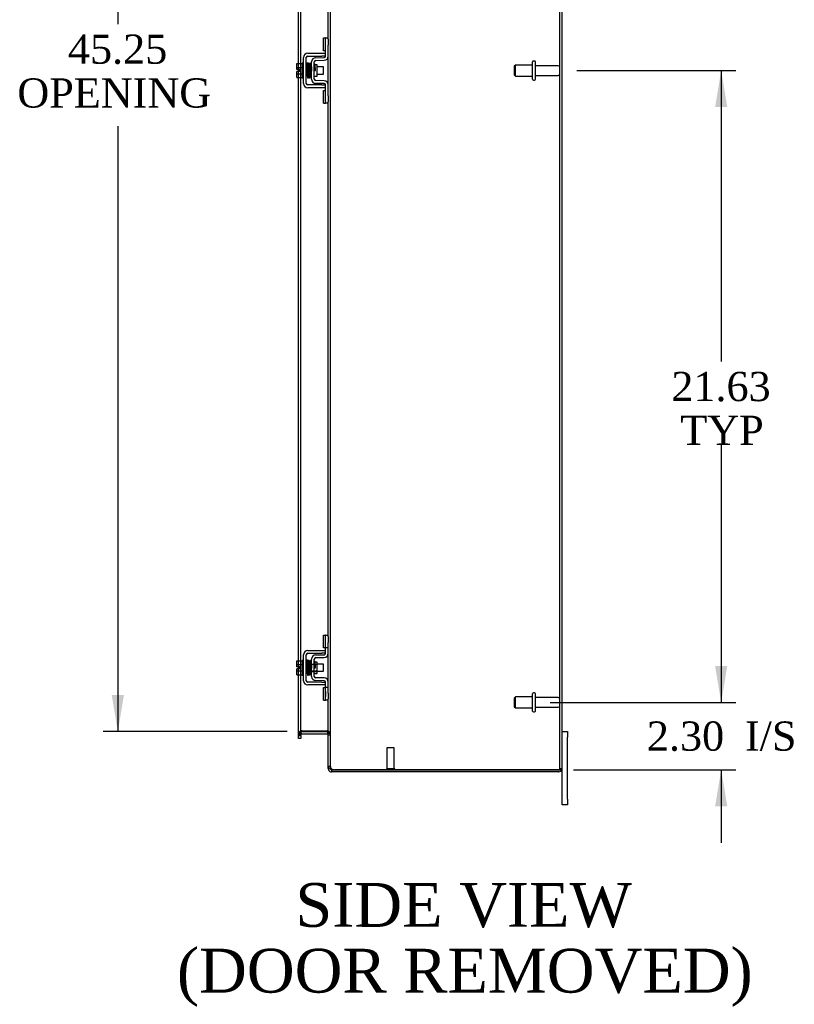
# Model space of a CAD drawing. Header units: inches. Extents: x 22 to 234, y 4 to 157.
# Tile 5 of 9: x 125 to 152, y 39 to 73. Entities that reach past the tile are written whole.
import ezdxf
from ezdxf.enums import TextEntityAlignment as Align

# ---------------------------------------------------------------- set-up
doc = ezdxf.new("R2010")
doc.units = ezdxf.units.IN
doc.header["$MEASUREMENT"] = 0
for name, color, linetype in [('COM42667', 7, 'CONTINUOUS'), ('COM42780', 7, 'CONTINUOUS'), ('COM48449', 7, 'CONTINUOUS'), ('DEFAULT', 7, 'CONTINUOUS'), ('FET07710', 7, 'CONTINUOUS'), ('SCC19011', 7, 'CONTINUOUS'), ('SPR20265', 7, 'CONTINUOUS'), ('STD21878', 7, 'CONTINUOUS'), ('STD26094', 7, 'CONTINUOUS'), ('WAF25035', 7, 'CONTINUOUS')]:
    doc.layers.add(name, color=color, linetype=linetype)
doc.styles.add('SEACAD_TIMES_NEW_ROMAN', font='times.ttf')

# ---------------------------------------------------------------- blocks, each defined once
blk = doc.blocks.new('GDIMGGROUP5')
at = {"layer": 'DEFAULT', "linetype": 'Continuous'}
for points in [[(149.584, 50.493), (149.168, 50.493), (149.376, 49.243)], [(149.584, 45.69), (149.376, 46.94), (149.168, 45.69)]]:
    blk.add_hatch(color=136, dxfattribs=at).paths.add_polyline_path(points)
at = {"layer": 'DEFAULT', "color": 136, "linetype": 'Continuous'}
for p, q in [((149.376, 51.743), (149.376, 49.243)), ((143.524, 49.243), (149.876, 49.243)), ((144.325, 46.94), (149.876, 46.94)), ((149.376, 46.94), (149.376, 44.44))]:
    blk.add_line(p, q, dxfattribs=at)
at = {"layer": 'DEFAULT', "color": 136, "linetype": 'Continuous', "style": 'SEACAD_TIMES_NEW_ROMAN'}
for s, p in [('2.30', (146.834, 48.591)), ('I/S', (150.188, 48.591))]:
    blk.add_text(s, height=1, dxfattribs=at).set_placement(p, align=Align.TOP_LEFT)
blk = doc.blocks.new('GDIMGGROUP6')
at = {"layer": 'DEFAULT', "linetype": 'Continuous'}
for points in [[(149.584, 69.618), (149.376, 70.868), (149.168, 69.618)], [(149.584, 50.493), (149.168, 50.493), (149.376, 49.243)]]:
    blk.add_hatch(color=136, dxfattribs=at).paths.add_polyline_path(points)
at = {"layer": 'DEFAULT', "color": 136, "linetype": 'Continuous'}
for p, q in [((144.433, 70.868), (149.876, 70.868)), ((149.376, 70.868), (149.376, 60.905)), ((149.376, 58.055), (149.376, 49.243)), ((143.524, 49.243), (149.876, 49.243))]:
    blk.add_line(p, q, dxfattribs=at)
at = {"layer": 'DEFAULT', "color": 136, "linetype": 'Continuous', "style": 'SEACAD_TIMES_NEW_ROMAN'}
for s, p in [('21.63', (147.67, 60.555)), ('TYP', (147.978, 59.055))]:
    blk.add_text(s, height=1, dxfattribs=at).set_placement(p, align=Align.TOP_LEFT)
blk = doc.blocks.new('GDIMGGROUP20')
at = {"layer": 'DEFAULT', "linetype": 'Continuous'}
for points in [[(128.526, 92.243), (128.943, 92.243), (128.734, 93.493)], [(128.526, 49.493), (128.734, 48.243), (128.943, 49.493)]]:
    blk.add_hatch(color=136, dxfattribs=at).paths.add_polyline_path(points)
at = {"layer": 'DEFAULT', "color": 136, "linetype": 'Continuous'}
for p, q in [((134.528, 93.493), (128.234, 93.493)), ((128.734, 93.493), (128.734, 72.451)), ((128.734, 68.963), (128.734, 48.243)), ((134.528, 48.243), (128.234, 48.243))]:
    blk.add_line(p, q, dxfattribs=at)
at = {"layer": 'DEFAULT', "color": 136, "linetype": 'Continuous', "style": 'SEACAD_TIMES_NEW_ROMAN'}
for s, p in [('45.25', (127.028, 72.101)), ('OPENING ', (125.298, 70.601))]:
    blk.add_text(s, height=1, dxfattribs=at).set_placement(p, align=Align.TOP_LEFT)

msp = doc.modelspace()

# ---------------------------------------------------------------- linework, layer by layer
at = {"layer": 'COM42667', "color": 7}
for p, q in [((135.231, 71.457), (135.713, 71.457)), ((135.713, 71.457), (135.838, 71.457)), ((135.088, 70.422), (135.088, 71.314)), ((135.183, 70.422), (135.183, 71.314)), ((135.231, 71.362), (135.713, 71.362)), ((135.838, 71.362), (135.713, 71.362)), ((135.713, 70.374), (135.231, 70.374)), ((135.713, 70.279), (135.231, 70.279)), ((135.713, 70.374), (135.838, 70.374)), ((135.838, 70.279), (135.713, 70.279)), ((135.231, 51.019), (135.713, 51.019)), ((135.231, 50.924), (135.713, 50.924)), ((135.713, 51.019), (135.838, 51.019)), ((135.838, 50.924), (135.713, 50.924)), ((135.088, 49.984), (135.088, 50.876)), ((135.183, 49.984), (135.183, 50.876)), ((135.713, 49.936), (135.231, 49.936)), ((135.713, 49.936), (135.838, 49.936)), ((135.713, 49.841), (135.231, 49.841)), ((135.838, 49.841), (135.713, 49.841))]:
    msp.add_line(p, q, dxfattribs=at)
for centre, radius, start, end in [((135.231, 71.314), 0.143, 90, 180), ((135.231, 71.314), 0.048, 90, 180), ((135.231, 70.422), 0.143, 180, 270), ((135.231, 70.422), 0.048, 180, 270), ((135.231, 50.876), 0.143, 90, 180), ((135.231, 50.876), 0.048, 90, 180), ((135.231, 49.984), 0.143, 180, 270), ((135.231, 49.984), 0.048, 180, 270)]:
    msp.add_arc(centre, radius, start, end, dxfattribs=at)
at = {"layer": 'COM42780', "color": 7}
for p, q in [((135.774, 71.546), (135.774, 71.983)), ((135.774, 71.983), (135.824, 71.983)), ((135.838, 71.983), (135.824, 71.983)), ((135.838, 71.733), (135.838, 71.983)), ((135.838, 71.983), (135.933, 71.983)), ((135.933, 71.937), (135.933, 71.733)), ((135.824, 71.546), (135.774, 71.546)), ((135.824, 71.546), (135.838, 71.546)), ((135.838, 71.361), (135.838, 71.733)), ((135.933, 71.361), (135.933, 71.733)), ((135.361, 70.571), (135.361, 71.165)), ((135.456, 70.571), (135.456, 71.165)), ((135.502, 71.308), (135.791, 71.313)), ((135.504, 71.213), (135.793, 71.218)), ((135.551, 71.063), (135.485, 71.063)), ((135.551, 70.673), (135.551, 71.063)), ((135.456, 70.673), (135.551, 70.673)), ((135.793, 70.518), (135.504, 70.523)), ((135.791, 70.423), (135.502, 70.428)), ((135.774, 69.752), (135.774, 70.189)), ((135.774, 70.189), (135.824, 70.189)), ((135.838, 70.189), (135.824, 70.189)), ((135.838, 70.002), (135.838, 70.375)), ((135.933, 70.002), (135.933, 70.375)), ((135.838, 69.752), (135.838, 70.002)), ((135.933, 70.002), (135.933, 69.799)), ((135.774, 69.752), (135.824, 69.752)), ((135.824, 69.752), (135.838, 69.752)), ((135.933, 69.752), (135.838, 69.752)), ((135.774, 51.108), (135.774, 51.545)), ((135.774, 51.545), (135.824, 51.545)), ((135.838, 51.545), (135.824, 51.545)), ((135.838, 51.295), (135.838, 51.545)), ((135.838, 51.545), (135.933, 51.545)), ((135.838, 50.923), (135.838, 51.295)), ((135.841, 51.108), (135.841, 51.545)), ((135.933, 51.499), (135.933, 51.295)), ((135.933, 50.923), (135.933, 51.295)), ((135.824, 51.108), (135.774, 51.108)), ((135.824, 51.108), (135.838, 51.108)), ((135.933, 51.108), (135.838, 51.108)), ((135.361, 50.133), (135.361, 50.727)), ((135.361, 50.555), (135.551, 50.555)), ((135.456, 50.133), (135.456, 50.727)), ((135.485, 50.625), (135.456, 50.625)), ((135.551, 50.625), (135.485, 50.625)), ((135.502, 50.87), (135.791, 50.875)), ((135.504, 50.775), (135.793, 50.78)), ((135.551, 50.235), (135.551, 50.625)), ((135.551, 50.536), (135.361, 50.536)), ((135.361, 50.323), (135.551, 50.323)), ((135.361, 50.305), (135.551, 50.305)), ((135.456, 50.235), (135.551, 50.235)), ((135.791, 49.985), (135.502, 49.99)), ((135.793, 50.08), (135.504, 50.085)), ((135.838, 49.564), (135.838, 49.937)), ((135.933, 49.564), (135.933, 49.937)), ((135.774, 49.314), (135.774, 49.751)), ((135.774, 49.751), (135.824, 49.751)), ((135.838, 49.751), (135.824, 49.751)), ((135.933, 49.751), (135.838, 49.751)), ((135.839, 49.62), (135.838, 49.62)), ((135.839, 49.589), (135.838, 49.589)), ((135.838, 49.314), (135.838, 49.564)), ((135.839, 49.62), (135.839, 49.505)), ((135.841, 49.314), (135.841, 49.751)), ((135.933, 49.564), (135.933, 49.361)), ((135.774, 49.314), (135.824, 49.314)), ((135.824, 49.314), (135.838, 49.314)), ((135.839, 49.51), (135.838, 49.51)), ((135.839, 49.505), (135.838, 49.505)), ((135.839, 49.48), (135.838, 49.48)), ((135.839, 49.446), (135.838, 49.446)), ((135.933, 49.314), (135.838, 49.314)), ((135.839, 49.505), (135.839, 49.48)), ((135.839, 49.48), (135.839, 49.446))]:
    msp.add_line(p, q, dxfattribs=at)
for centre, radius, start, end in [((135.504, 71.165), 0.143, 91, 180), ((135.504, 71.165), 0.048, 91, 180), ((135.79, 71.361), 0.048, 271, 0), ((135.79, 71.361), 0.143, 271, 0), ((135.504, 70.571), 0.143, 180, 269), ((135.504, 70.571), 0.048, 180, 269), ((135.79, 70.375), 0.143, 0, 89), ((135.79, 70.375), 0.048, 0, 89), ((135.79, 50.923), 0.048, 271, 0), ((135.79, 50.923), 0.143, 271, 0), ((135.504, 50.727), 0.143, 91, 180), ((135.504, 50.727), 0.048, 91, 180), ((135.504, 50.133), 0.143, 180, 269), ((135.504, 50.133), 0.048, 180, 269), ((135.79, 49.937), 0.048, 0, 89), ((135.79, 49.937), 0.143, 0, 89)]:
    msp.add_arc(centre, radius, start, end, dxfattribs=at)
at = {"layer": 'COM48449', "color": 7}
for p, q in [((136.005, 47.045), (136.005, 94.691)), ((143.861, 46.976), (143.861, 94.76)), ((143.933, 46.976), (143.933, 94.76)), ((135.933, 71.937), (135.933, 90.237)), ((134.92, 71.109), (134.92, 75.861)), ((134.992, 71.109), (134.992, 75.845)), ((134.92, 70.902), (134.92, 71.109)), ((134.992, 70.627), (134.992, 71.109)), ((135.933, 70.375), (135.933, 71.361)), ((134.92, 70.834), (134.92, 70.902)), ((134.92, 70.627), (134.92, 70.834)), ((134.92, 50.671), (134.92, 70.627)), ((134.992, 50.671), (134.992, 70.627)), ((135.933, 51.499), (135.933, 69.799)), ((135.933, 49.937), (135.933, 50.923)), ((134.92, 50.464), (134.92, 50.671)), ((134.992, 50.189), (134.992, 50.671)), ((134.92, 50.396), (134.92, 50.464)), ((134.92, 50.189), (134.92, 50.396)), ((134.92, 48.148), (134.92, 50.189)), ((134.992, 48.148), (134.992, 50.189)), ((135.933, 47.045), (135.933, 49.361)), ((135.016, 48.268), (134.992, 48.268)), ((134.998, 48.219), (134.992, 48.236)), ((135.016, 48.169), (134.998, 48.219)), ((135.028, 48.268), (135.016, 48.268)), ((135.028, 48.268), (135.897, 48.268)), ((135.028, 48.243), (135.897, 48.243)), ((135.907, 48.268), (135.897, 48.268)), ((135.907, 48.268), (135.928, 48.268)), ((135.907, 48.169), (135.926, 48.232)), ((135.926, 48.232), (135.928, 48.238)), ((135.933, 48.194), (136.005, 48.194)), ((134.992, 48.183), (134.92, 48.183)), ((134.92, 48.108), (134.92, 48.148)), ((134.992, 48.135), (134.92, 48.135)), ((134.92, 48.083), (134.92, 48.108)), ((134.92, 48.108), (134.992, 48.108)), ((134.92, 48.013), (134.92, 48.083)), ((134.992, 48.013), (134.92, 48.013)), ((134.992, 48.108), (134.992, 48.148)), ((134.992, 48.108), (134.992, 48.083)), ((134.992, 48.083), (134.992, 48.013)), ((135.028, 48.171), (135.897, 48.171)), ((135.933, 48.135), (136.005, 48.135)), ((136.005, 47.045), (135.933, 47.045)), ((135.933, 46.976), (135.933, 47.045)), ((136.005, 46.976), (135.933, 46.976)), ((136.005, 47.045), (136.011, 47.012)), ((136.005, 47.045), (136.005, 46.976)), ((136.011, 46.956), (136.005, 46.976)), ((136.041, 46.94), (136.041, 46.868)), ((136.041, 46.94), (136.159, 46.94)), ((136.159, 46.868), (136.041, 46.868)), ((136.159, 46.94), (143.825, 46.94)), ((143.825, 46.94), (136.159, 46.94)), ((143.825, 46.868), (136.159, 46.868)), ((143.825, 46.94), (143.927, 46.94)), ((143.927, 46.94), (143.825, 46.94)), ((143.861, 46.976), (143.933, 46.976))]:
    msp.add_line(p, q, dxfattribs=at)
for centre, radius, start, end in [((135.028, 48.135), 0.108, 109.782, 180), ((135.181, 48.176), 0.189, 150.8133, 177.7601), ((135.028, 48.135), 0.108, 103.0174, 109.7821), ((135.028, 48.135), 0.108, 90, 103.0174), ((135.897, 48.135), 0.108, 73.7796, 90), ((135.791, 48.185), 0.142, 3.3442, 35.3106), ((135.897, 48.135), 0.108, 0, 73.7796), ((135.028, 48.135), 0.036, 109.7821, 179.9999), ((135.028, 48.135), 0.036, 90, 109.7821), ((135.897, 48.135), 0.036, 73.7796, 90), ((135.897, 48.135), 0.036, 0.0001, 73.7795), ((135.981, 47.049), 0.0479, 184.8578, 230.2027), ((136.042, 46.976), 0.109, 180.0913, 212.5518), ((136.041, 46.976), 0.108, 212.6431, 270), ((136.102, 47.045), 0.0967, 199.5275, 231.0208), ((136.041, 46.976), 0.036, 212.6431, 270), ((136.159, 47.19), 0.25, 241.8454, 270), ((143.825, 46.976), 0.036, 270, 0), ((143.825, 46.976), 0.108, 270, 340.5288), ((143.825, 46.976), 0.108, 340.5288, 0)]:
    msp.add_arc(centre, radius, start, end, dxfattribs=at)
for major_axis, start_param in [((-0.036, 0), 1.570796), ((-0.108, 0), 2.801756)]:
    msp.add_ellipse((143.825, 46.976), major_axis=major_axis, ratio=0.997813, start_param=start_param, end_param=3.141593, dxfattribs=at)
for points, knots in [([(134.992, 48.268), (134.981, 48.261), (134.972, 48.254), (134.954, 48.239), (134.946, 48.232), (134.934, 48.218), (134.929, 48.211), (134.922, 48.197), (134.92, 48.19), (134.92, 48.183)], [0, 0, 0, 0, 0.25, 0.25, 0.5, 0.5, 0.75, 0.75, 1, 1, 1, 1]), ([(136.005, 48.194), (136.005, 48.2), (136.004, 48.206), (135.996, 48.218), (135.991, 48.225), (135.977, 48.237), (135.968, 48.243), (135.949, 48.255), (135.939, 48.261), (135.928, 48.268)], [0, 0, 0, 0, 0.25, 0.25, 0.5, 0.5, 0.75, 0.75, 1, 1, 1, 1]), ([(135.95, 47.012), (135.952, 47.011), (135.954, 47.009), (135.958, 47.006), (135.962, 47.003), (135.966, 47), (135.971, 46.997), (135.976, 46.994), (135.981, 46.991), (135.989, 46.988), (135.999, 46.983), (136.011, 46.979), (136.022, 46.975), (136.032, 46.972), (136.038, 46.97), (136.041, 46.969)], [0, 0, 0, 0, 0.058508, 0.117588, 0.177234, 0.23744, 0.298196, 0.359495, 0.421327, 0.483683, 0.609872, 0.738031, 0.824554, 0.911887, 1, 1, 1, 1])]:
    msp.add_open_spline(points, degree=3, knots=knots, dxfattribs=at)
at = {"layer": 'FET07710', "color": 7}
for p, q in [((143.933, 48.243), (144.12, 48.243)), ((144.12, 48.243), (144.12, 48.055)), ((144.12, 45.93), (144.12, 48.055)), ((143.933, 45.93), (143.933, 46.976)), ((143.933, 45.743), (143.933, 45.93)), ((144.12, 45.93), (144.12, 45.743)), ((144.12, 45.743), (143.933, 45.743))]:
    msp.add_line(p, q, dxfattribs=at)
at = {"layer": 'SCC19011', "color": 7}
for p, q in [((134.862, 71.109), (135.043, 71.109)), ((134.862, 70.977), (134.862, 71.109)), ((134.862, 70.977), (135.043, 70.977)), ((134.862, 70.902), (134.862, 70.977)), ((134.957, 70.902), (134.862, 70.902)), ((134.862, 70.759), (134.862, 70.834)), ((134.957, 70.834), (134.862, 70.834)), ((134.957, 70.834), (134.957, 70.902)), ((135.206, 70.99), (135.183, 70.99)), ((135.256, 70.99), (135.241, 70.99)), ((135.306, 70.99), (135.291, 70.99)), ((135.356, 70.99), (135.341, 70.99)), ((135.775, 70.99), (135.551, 70.99)), ((135.775, 70.746), (135.775, 70.99)), ((134.862, 70.759), (135.043, 70.759)), ((134.862, 70.627), (134.862, 70.759)), ((134.862, 70.627), (135.043, 70.627)), ((135.183, 70.746), (135.215, 70.746)), ((135.25, 70.746), (135.265, 70.746)), ((135.3, 70.746), (135.315, 70.746)), ((135.35, 70.746), (135.361, 70.746)), ((135.551, 70.746), (135.775, 70.746)), ((134.862, 50.671), (135.043, 50.671)), ((134.862, 50.539), (134.862, 50.671)), ((135.206, 50.552), (135.183, 50.552)), ((135.256, 50.552), (135.241, 50.552)), ((135.306, 50.552), (135.291, 50.552)), ((135.356, 50.552), (135.341, 50.552)), ((135.775, 50.552), (135.551, 50.552)), ((135.775, 50.308), (135.775, 50.552)), ((134.862, 50.539), (135.043, 50.539)), ((134.862, 50.464), (134.862, 50.539)), ((134.957, 50.464), (134.862, 50.464)), ((134.862, 50.321), (134.862, 50.396)), ((134.957, 50.396), (134.862, 50.396)), ((134.862, 50.321), (135.043, 50.321)), ((134.862, 50.189), (134.862, 50.321)), ((134.957, 50.396), (134.957, 50.464)), ((135.183, 50.308), (135.215, 50.308)), ((135.25, 50.308), (135.265, 50.308)), ((135.3, 50.308), (135.315, 50.308)), ((135.35, 50.308), (135.361, 50.308)), ((135.551, 50.308), (135.775, 50.308)), ((134.862, 50.189), (135.043, 50.189))]:
    msp.add_line(p, q, dxfattribs=at)
at = {"layer": 'SPR20265', "color": 7}
for p, q in [((135.46, 70.868), (135.495, 70.868)), ((135.46, 50.43), (135.495, 50.43))]:
    msp.add_line(p, q, dxfattribs=at)
for centre, radius, start, end in [((140.164, 70.689), 4.985, 175.1825, 176.5376), ((135.315, 71.092), 0.0181, 0.2962, 180.6354), ((140.133, 70.69), 4.919, 179.5796, 179.9446), ((140.164, 50.251), 4.985, 175.1825, 176.5376), ((135.315, 50.654), 0.0181, 0.2962, 180.6354), ((140.133, 50.252), 4.919, 179.5796, 179.9446)]:
    msp.add_arc(centre, radius, start, end, dxfattribs=at)
for centre, major_axis, start_param, end_param in [((135.197, 70.695), (0.0175, 0), 0, 2.474646), ((135.197, 70.695), (0.0175, 0), 3.808539, 6.283185), ((135.197, 50.257), (-0.0175, 0), 0.666946, 5.616239)]:
    msp.add_ellipse(centre, major_axis=major_axis, ratio=0.707107, start_param=start_param, end_param=end_param, dxfattribs=at)
for points, knots in [([(135.232, 71.108), (135.232, 71.109), (135.232, 71.111), (135.232, 71.114), (135.231, 71.116), (135.229, 71.119), (135.227, 71.121), (135.224, 71.123), (135.221, 71.125), (135.217, 71.126), (135.211, 71.125), (135.203, 71.121), (135.198, 71.113), (135.197, 71.107), (135.196, 71.104)], [0, 0, 0, 0, 0.03948, 0.078027, 0.11705, 0.157795, 0.20119, 0.247813, 0.297965, 0.351797, 0.472995, 0.624898, 0.803476, 1, 1, 1, 1]), ([(135.198, 71.105), (135.199, 71.105), (135.2, 71.104), (135.202, 71.085), (135.204, 71.05), (135.205, 71.009), (135.207, 70.968), (135.208, 70.929), (135.209, 70.897), (135.21, 70.869), (135.211, 70.843), (135.212, 70.814), (135.213, 70.778), (135.215, 70.739), (135.217, 70.698), (135.219, 70.661), (135.221, 70.634), (135.222, 70.63), (135.223, 70.629)], [0.0402294, 0.0402294, 0.0402294, 0.0402294, 0.0962651, 0.1836152, 0.2619538, 0.3312786, 0.3915016, 0.442594, 0.4845239, 0.5172899, 0.5463931, 0.5841023, 0.6308517, 0.6866387, 0.7514677, 0.8253147, 0.9081399, 0.9951321, 0.9951321, 0.9951321, 0.9951321]), ([(135.258, 70.633), (135.257, 70.634), (135.256, 70.637), (135.254, 70.663), (135.252, 70.699), (135.25, 70.739), (135.248, 70.778), (135.247, 70.814), (135.246, 70.843), (135.245, 70.869), (135.244, 70.897), (135.243, 70.93), (135.242, 70.968), (135.24, 71.01), (135.239, 71.052), (135.236, 71.088), (135.234, 71.109), (135.233, 71.111), (135.232, 71.111)], [0.007956, 0.007956, 0.007956, 0.007956, 0.0902869, 0.171964, 0.2449933, 0.3092617, 0.364675, 0.4111808, 0.4487353, 0.4777397, 0.5104186, 0.5522907, 0.6034131, 0.6638342, 0.7336337, 0.8128446, 0.9016052, 0.9648764, 0.9648764, 0.9648764, 0.9648764]), ([(135.247, 71.104), (135.247, 71.101), (135.245, 71.088), (135.243, 71.055), (135.241, 71.025), (135.241, 71.009), (135.24, 71.007)], [0.0980811, 0.0980811, 0.0980811, 0.0980811, 0.1865995, 0.265558, 0.3350739, 0.3442741, 0.3442741, 0.3442741, 0.3442741]), ([(135.285, 71.093), (135.285, 71.098), (135.284, 71.105), (135.276, 71.114), (135.271, 71.117), (135.266, 71.118), (135.263, 71.117), (135.259, 71.116), (135.256, 71.115), (135.252, 71.112), (135.25, 71.108), (135.249, 71.104), (135.249, 71.101), (135.249, 71.1)], [0, 0, 0, 0, 0.337377, 0.476585, 0.593946, 0.643993, 0.690857, 0.738213, 0.787078, 0.837877, 0.890521, 0.944659, 1, 1, 1, 1]), ([(135.361, 71.102), (135.36, 71.102), (135.356, 71.1), (135.35, 71.095), (135.348, 71.089), (135.345, 71.077), (135.343, 71.052), (135.342, 71.022), (135.341, 71.002), (135.34, 70.998)], [0.5124949, 0.5124949, 0.5124949, 0.5124949, 0.5179414, 0.5252825, 0.5427797, 0.5635197, 0.6073984, 0.6548465, 0.6651182, 0.6651182, 0.6651182, 0.6651182]), ([(135.249, 71.095), (135.25, 71.088), (135.252, 71.074), (135.255, 71.025), (135.257, 70.96), (135.26, 70.882), (135.262, 70.814), (135.264, 70.764), (135.266, 70.728), (135.267, 70.697), (135.268, 70.671), (135.27, 70.651), (135.271, 70.645), (135.271, 70.641)], [0, 0, 0, 0, 0.114294, 0.231558, 0.351881, 0.475184, 0.601502, 0.666038, 0.73132, 0.797347, 0.864154, 0.931706, 1, 1, 1, 1]), ([(135.306, 70.643), (135.305, 70.65), (135.304, 70.662), (135.301, 70.709), (135.299, 70.773), (135.296, 70.851), (135.294, 70.919), (135.292, 70.97), (135.29, 71.006), (135.289, 71.038), (135.287, 71.065), (135.286, 71.086), (135.285, 71.093), (135.284, 71.097)], [0, 0, 0, 0, 0.112746, 0.228925, 0.348457, 0.471495, 0.597916, 0.662714, 0.728399, 0.794948, 0.862394, 0.930748, 1, 1, 1, 1]), ([(135.298, 71.095), (135.297, 71.093), (135.296, 71.088), (135.293, 71.06), (135.292, 71.029), (135.291, 71.009), (135.29, 71.003)], [0, 0, 0, 0, 0.0919668, 0.1748964, 0.2488402, 0.2783531, 0.2783531, 0.2783531, 0.2783531]), ([(135.298, 71.091), (135.299, 71.09), (135.3, 71.086), (135.302, 71.06), (135.304, 71.025), (135.306, 70.987), (135.307, 70.95), (135.309, 70.917), (135.31, 70.889), (135.311, 70.864), (135.311, 70.839), (135.313, 70.809), (135.314, 70.773), (135.315, 70.734), (135.317, 70.695), (135.32, 70.663), (135.322, 70.644), (135.323, 70.643), (135.323, 70.643)], [0.0030122, 0.0030122, 0.0030122, 0.0030122, 0.091022, 0.173244, 0.246649, 0.3111806, 0.366841, 0.4136386, 0.4515377, 0.480786, 0.5130298, 0.5545547, 0.6053918, 0.6655607, 0.7350558, 0.813926, 0.9022499, 0.9590084, 0.9590084, 0.9590084, 0.9590084]), ([(135.357, 70.651), (135.357, 70.651), (135.356, 70.652), (135.354, 70.667), (135.352, 70.698), (135.35, 70.735), (135.349, 70.774), (135.348, 70.809), (135.346, 70.839), (135.346, 70.864), (135.345, 70.889), (135.344, 70.917), (135.342, 70.95), (135.341, 70.988), (135.339, 71.027), (135.337, 71.062), (135.335, 71.089), (135.334, 71.093), (135.333, 71.095)], [0.0480093, 0.0480093, 0.0480093, 0.0480093, 0.0949166, 0.1813907, 0.2591689, 0.3281055, 0.3880809, 0.4389475, 0.4806068, 0.513005, 0.5424172, 0.5805587, 0.6277127, 0.6838883, 0.749147, 0.8235602, 0.9071555, 1, 1, 1, 1]), ([(135.351, 71.072), (135.351, 71.071), (135.351, 71.07), (135.352, 71.06), (135.353, 71.035), (135.355, 70.996), (135.357, 70.954), (135.359, 70.914), (135.36, 70.875), (135.361, 70.85), (135.361, 70.841)], [0.5353084, 0.5353084, 0.5353084, 0.5353084, 0.5442341, 0.5647196, 0.6085363, 0.6562102, 0.6837797, 0.7157656, 0.752175, 0.7726485, 0.7726485, 0.7726485, 0.7726485]), ([(135.483, 71.07), (135.483, 71.071), (135.483, 71.074), (135.481, 71.078), (135.479, 71.081), (135.476, 71.084), (135.472, 71.086), (135.467, 71.087), (135.462, 71.087), (135.458, 71.085), (135.456, 71.084)], [0, 0, 0, 0, 0.0589773, 0.1211115, 0.1849679, 0.2490189, 0.31194, 0.3728411, 0.4898099, 0.5959107, 0.5959107, 0.5959107, 0.5959107]), ([(135.456, 70.964), (135.457, 70.959), (135.457, 70.941), (135.459, 70.909), (135.46, 70.883), (135.46, 70.868)], [0.6947964, 0.6947964, 0.6947964, 0.6947964, 0.7496304, 0.874808, 1, 1, 1, 1]), ([(135.495, 70.868), (135.495, 70.883), (135.494, 70.909), (135.492, 70.949), (135.49, 70.986), (135.489, 71.018), (135.487, 71.043), (135.485, 71.062), (135.484, 71.071), (135.483, 71.072), (135.483, 71.072)], [0, 0, 0, 0, 0.1236932, 0.2477957, 0.3722334, 0.4970307, 0.6222178, 0.7477992, 0.8737106, 0.9604174, 0.9604174, 0.9604174, 0.9604174]), ([(135.222, 70.631), (135.223, 70.63), (135.223, 70.627), (135.224, 70.623), (135.227, 70.619), (135.231, 70.616), (135.237, 70.613), (135.244, 70.613), (135.25, 70.616), (135.255, 70.621), (135.258, 70.626), (135.258, 70.63), (135.259, 70.632)], [0, 0, 0, 0, 0.065589, 0.134096, 0.204, 0.273642, 0.405923, 0.527776, 0.652215, 0.775569, 0.89228, 1, 1, 1, 1]), ([(135.258, 70.629), (135.259, 70.632), (135.26, 70.638), (135.263, 70.669), (135.264, 70.702), (135.265, 70.723), (135.265, 70.73)], [0, 0, 0, 0, 0.0928449, 0.1764674, 0.250932, 0.2834425, 0.2834425, 0.2834425, 0.2834425]), ([(135.271, 70.645), (135.271, 70.64), (135.272, 70.633), (135.279, 70.625), (135.285, 70.622), (135.29, 70.622), (135.293, 70.622), (135.297, 70.623), (135.3, 70.625), (135.303, 70.628), (135.306, 70.631), (135.307, 70.635), (135.307, 70.638), (135.307, 70.639)], [0, 0, 0, 0, 0.324319, 0.462115, 0.581304, 0.633213, 0.682431, 0.732423, 0.783847, 0.836789, 0.89085, 0.94542, 1, 1, 1, 1]), ([(135.309, 70.637), (135.309, 70.64), (135.311, 70.653), (135.313, 70.686), (135.315, 70.716), (135.315, 70.733), (135.315, 70.735)], [0.09883, 0.09883, 0.09883, 0.09883, 0.1878535, 0.2672072, 0.3370622, 0.3488919, 0.3488919, 0.3488919, 0.3488919]), ([(135.323, 70.647), (135.323, 70.646), (135.323, 70.644), (135.324, 70.641), (135.325, 70.639), (135.327, 70.636), (135.329, 70.634), (135.331, 70.632), (135.335, 70.63), (135.339, 70.629), (135.345, 70.63), (135.353, 70.634), (135.358, 70.642), (135.359, 70.649), (135.36, 70.652)], [0, 0, 0, 0, 0.039675, 0.078069, 0.116606, 0.156607, 0.199119, 0.244855, 0.294249, 0.347558, 0.468612, 0.621309, 0.801496, 1, 1, 1, 1]), ([(135.359, 70.648), (135.36, 70.651), (135.36, 70.656), (135.361, 70.664), (135.361, 70.667)], [0, 0, 0, 0, 0.03059774, 0.0478168, 0.0478168, 0.0478168, 0.0478168]), ([(135.457, 70.657), (135.458, 70.659), (135.459, 70.664), (135.46, 70.668), (135.46, 70.672)], [0.53898294, 0.53898294, 0.53898294, 0.53898294, 0.54759814, 0.56763313, 0.56763313, 0.56763313, 0.56763313]), ([(135.232, 50.67), (135.232, 50.671), (135.232, 50.673), (135.232, 50.676), (135.231, 50.678), (135.229, 50.681), (135.227, 50.683), (135.224, 50.685), (135.221, 50.687), (135.217, 50.688), (135.211, 50.687), (135.203, 50.683), (135.198, 50.675), (135.197, 50.669), (135.196, 50.666)], [0, 0, 0, 0, 0.03948, 0.078027, 0.11705, 0.157795, 0.20119, 0.247813, 0.297965, 0.351797, 0.472995, 0.624898, 0.803476, 1, 1, 1, 1]), ([(135.198, 50.667), (135.199, 50.667), (135.2, 50.666), (135.202, 50.647), (135.204, 50.612), (135.205, 50.571), (135.207, 50.53), (135.208, 50.491), (135.209, 50.459), (135.21, 50.431), (135.211, 50.405), (135.212, 50.376), (135.213, 50.34), (135.215, 50.301), (135.217, 50.26), (135.219, 50.223), (135.221, 50.196), (135.222, 50.192), (135.223, 50.191)], [0.0402294, 0.0402294, 0.0402294, 0.0402294, 0.0962651, 0.1836152, 0.2619538, 0.3312786, 0.3915016, 0.442594, 0.4845239, 0.5172899, 0.5463931, 0.5841023, 0.6308517, 0.6866387, 0.7514677, 0.8253147, 0.9081399, 0.9951321, 0.9951321, 0.9951321, 0.9951321]), ([(135.258, 50.195), (135.257, 50.196), (135.256, 50.199), (135.254, 50.225), (135.252, 50.261), (135.25, 50.301), (135.248, 50.34), (135.247, 50.376), (135.246, 50.405), (135.245, 50.431), (135.244, 50.459), (135.243, 50.492), (135.242, 50.53), (135.24, 50.572), (135.239, 50.614), (135.236, 50.65), (135.234, 50.671), (135.233, 50.673), (135.232, 50.673)], [0.007956, 0.007956, 0.007956, 0.007956, 0.0902869, 0.171964, 0.2449933, 0.3092617, 0.364675, 0.4111808, 0.4487353, 0.4777397, 0.5104186, 0.5522907, 0.6034131, 0.6638342, 0.7336337, 0.8128446, 0.9016052, 0.9648764, 0.9648764, 0.9648764, 0.9648764]), ([(135.247, 50.666), (135.247, 50.663), (135.245, 50.65), (135.243, 50.617), (135.241, 50.587), (135.241, 50.571), (135.24, 50.569)], [0.0980811, 0.0980811, 0.0980811, 0.0980811, 0.1865995, 0.265558, 0.3350739, 0.3442741, 0.3442741, 0.3442741, 0.3442741]), ([(135.285, 50.655), (135.285, 50.66), (135.284, 50.667), (135.276, 50.676), (135.271, 50.679), (135.266, 50.68), (135.263, 50.679), (135.259, 50.678), (135.256, 50.677), (135.252, 50.674), (135.25, 50.67), (135.249, 50.666), (135.249, 50.663), (135.249, 50.662)], [0, 0, 0, 0, 0.337377, 0.476585, 0.593946, 0.643993, 0.690857, 0.738213, 0.787078, 0.837877, 0.890521, 0.944659, 1, 1, 1, 1]), ([(135.249, 50.657), (135.25, 50.65), (135.252, 50.636), (135.255, 50.587), (135.257, 50.522), (135.26, 50.444), (135.262, 50.376), (135.264, 50.326), (135.266, 50.29), (135.267, 50.259), (135.268, 50.233), (135.27, 50.213), (135.271, 50.207), (135.271, 50.203)], [0, 0, 0, 0, 0.114294, 0.231558, 0.351881, 0.475184, 0.601502, 0.666038, 0.73132, 0.797347, 0.864154, 0.931706, 1, 1, 1, 1]), ([(135.306, 50.205), (135.305, 50.212), (135.304, 50.224), (135.301, 50.271), (135.299, 50.335), (135.296, 50.413), (135.294, 50.481), (135.292, 50.532), (135.29, 50.568), (135.289, 50.6), (135.287, 50.627), (135.286, 50.648), (135.285, 50.655), (135.284, 50.659)], [0, 0, 0, 0, 0.112746, 0.228925, 0.348457, 0.471495, 0.597916, 0.662714, 0.728399, 0.794948, 0.862394, 0.930748, 1, 1, 1, 1]), ([(135.298, 50.657), (135.297, 50.655), (135.296, 50.65), (135.293, 50.622), (135.292, 50.591), (135.291, 50.571), (135.29, 50.565)], [0, 0, 0, 0, 0.0919668, 0.1748964, 0.2488402, 0.2783531, 0.2783531, 0.2783531, 0.2783531]), ([(135.298, 50.653), (135.299, 50.652), (135.3, 50.648), (135.302, 50.622), (135.304, 50.587), (135.306, 50.549), (135.307, 50.512), (135.309, 50.479), (135.31, 50.451), (135.311, 50.426), (135.311, 50.401), (135.313, 50.371), (135.314, 50.335), (135.315, 50.296), (135.317, 50.257), (135.32, 50.225), (135.322, 50.206), (135.323, 50.205), (135.323, 50.205)], [0.0030122, 0.0030122, 0.0030122, 0.0030122, 0.091022, 0.173244, 0.246649, 0.3111806, 0.366841, 0.4136386, 0.4515377, 0.480786, 0.5130298, 0.5545547, 0.6053918, 0.6655607, 0.7350558, 0.813926, 0.9022499, 0.9590084, 0.9590084, 0.9590084, 0.9590084]), ([(135.357, 50.213), (135.357, 50.213), (135.356, 50.214), (135.354, 50.229), (135.352, 50.26), (135.35, 50.297), (135.349, 50.336), (135.348, 50.371), (135.346, 50.401), (135.346, 50.426), (135.345, 50.451), (135.344, 50.479), (135.342, 50.512), (135.341, 50.55), (135.339, 50.589), (135.337, 50.624), (135.335, 50.651), (135.334, 50.655), (135.333, 50.657)], [0.0480093, 0.0480093, 0.0480093, 0.0480093, 0.0949166, 0.1813907, 0.2591689, 0.3281055, 0.3880809, 0.4389475, 0.4806068, 0.513005, 0.5424172, 0.5805587, 0.6277127, 0.6838883, 0.749147, 0.8235602, 0.9071555, 1, 1, 1, 1]), ([(135.361, 50.664), (135.36, 50.664), (135.356, 50.662), (135.35, 50.657), (135.348, 50.651), (135.345, 50.639), (135.343, 50.614), (135.342, 50.584), (135.341, 50.564), (135.34, 50.56)], [0.5124949, 0.5124949, 0.5124949, 0.5124949, 0.5179414, 0.5252825, 0.5427797, 0.5635197, 0.6073984, 0.6548465, 0.6651182, 0.6651182, 0.6651182, 0.6651182]), ([(135.351, 50.634), (135.351, 50.633), (135.351, 50.632), (135.352, 50.622), (135.353, 50.597), (135.355, 50.558), (135.357, 50.516), (135.359, 50.476), (135.36, 50.437), (135.361, 50.412), (135.361, 50.403)], [0.5353084, 0.5353084, 0.5353084, 0.5353084, 0.5442341, 0.5647196, 0.6085363, 0.6562102, 0.6837797, 0.7157656, 0.752175, 0.7726485, 0.7726485, 0.7726485, 0.7726485]), ([(135.483, 50.632), (135.483, 50.633), (135.483, 50.636), (135.481, 50.64), (135.479, 50.643), (135.476, 50.646), (135.472, 50.648), (135.467, 50.649), (135.462, 50.649), (135.458, 50.647), (135.456, 50.646)], [0, 0, 0, 0, 0.0589773, 0.1211115, 0.1849679, 0.2490189, 0.31194, 0.3728411, 0.4898099, 0.5959107, 0.5959107, 0.5959107, 0.5959107]), ([(135.495, 50.43), (135.495, 50.445), (135.494, 50.471), (135.492, 50.511), (135.49, 50.548), (135.489, 50.58), (135.487, 50.605), (135.485, 50.624), (135.484, 50.633), (135.483, 50.634), (135.483, 50.634)], [0, 0, 0, 0, 0.1236932, 0.2477957, 0.3722334, 0.4970307, 0.6222178, 0.7477992, 0.8737106, 0.9604174, 0.9604174, 0.9604174, 0.9604174]), ([(135.258, 50.191), (135.259, 50.194), (135.26, 50.2), (135.263, 50.231), (135.264, 50.264), (135.265, 50.285), (135.265, 50.292)], [0, 0, 0, 0, 0.0928449, 0.1764674, 0.250932, 0.2834425, 0.2834425, 0.2834425, 0.2834425]), ([(135.309, 50.199), (135.309, 50.202), (135.311, 50.215), (135.313, 50.248), (135.315, 50.278), (135.315, 50.295), (135.315, 50.297)], [0.09883, 0.09883, 0.09883, 0.09883, 0.1878535, 0.2672072, 0.3370622, 0.3488919, 0.3488919, 0.3488919, 0.3488919]), ([(135.323, 50.209), (135.323, 50.208), (135.323, 50.206), (135.324, 50.203), (135.325, 50.201), (135.327, 50.198), (135.329, 50.196), (135.331, 50.194), (135.335, 50.192), (135.339, 50.191), (135.345, 50.192), (135.353, 50.196), (135.358, 50.204), (135.359, 50.211), (135.36, 50.214)], [0, 0, 0, 0, 0.039675, 0.078069, 0.116606, 0.156607, 0.199119, 0.244855, 0.294249, 0.347558, 0.468612, 0.621309, 0.801496, 1, 1, 1, 1]), ([(135.359, 50.21), (135.36, 50.213), (135.36, 50.218), (135.361, 50.226), (135.361, 50.229)], [0, 0, 0, 0, 0.03059774, 0.0478168, 0.0478168, 0.0478168, 0.0478168]), ([(135.456, 50.526), (135.457, 50.521), (135.457, 50.503), (135.459, 50.471), (135.46, 50.445), (135.46, 50.43)], [0.6947964, 0.6947964, 0.6947964, 0.6947964, 0.7496304, 0.874808, 1, 1, 1, 1]), ([(135.457, 50.219), (135.458, 50.221), (135.459, 50.226), (135.46, 50.23), (135.46, 50.234)], [0.53898294, 0.53898294, 0.53898294, 0.53898294, 0.54759814, 0.56807305, 0.56807305, 0.56807305, 0.56807305]), ([(135.222, 50.193), (135.223, 50.192), (135.223, 50.189), (135.224, 50.185), (135.227, 50.181), (135.231, 50.178), (135.237, 50.175), (135.244, 50.175), (135.25, 50.178), (135.255, 50.183), (135.258, 50.188), (135.258, 50.192), (135.259, 50.194)], [0, 0, 0, 0, 0.065589, 0.134096, 0.204, 0.273642, 0.405923, 0.527776, 0.652215, 0.775569, 0.89228, 1, 1, 1, 1]), ([(135.271, 50.207), (135.271, 50.202), (135.272, 50.195), (135.279, 50.187), (135.285, 50.184), (135.29, 50.184), (135.293, 50.184), (135.297, 50.185), (135.3, 50.187), (135.303, 50.19), (135.306, 50.193), (135.307, 50.197), (135.307, 50.2), (135.307, 50.201)], [0, 0, 0, 0, 0.324319, 0.462115, 0.581304, 0.633213, 0.682431, 0.732423, 0.783847, 0.836789, 0.89085, 0.94542, 1, 1, 1, 1])]:
    msp.add_open_spline(points, degree=3, knots=knots, dxfattribs=at)
at = {"layer": 'STD21878', "color": 7}
for p, q in [((138.19, 47.69), (137.94, 47.69)), ((137.94, 47.69), (137.94, 46.971)), ((138.19, 46.971), (138.19, 47.69)), ((138.206, 46.971), (137.925, 46.971)), ((137.925, 46.971), (137.925, 46.94)), ((137.925, 46.94), (137.925, 46.94)), ((138.206, 46.94), (138.206, 46.971)), ((138.206, 46.94), (138.206, 46.94))]:
    msp.add_line(p, q, dxfattribs=at)
at = {"layer": 'STD26094', "color": 7}
for p, q in [((142.924, 70.573), (142.924, 71.163)), ((142.994, 71.193), (142.954, 71.193)), ((143.024, 70.573), (143.024, 71.163)), ((142.337, 71.055), (142.299, 71.018)), ((142.299, 71.018), (142.299, 70.718)), ((142.337, 70.68), (142.337, 71.055)), ((142.924, 71.055), (142.337, 71.055)), ((143.801, 71.033), (143.024, 71.033)), ((142.299, 70.718), (142.337, 70.68)), ((142.337, 70.68), (142.924, 70.68)), ((142.954, 70.543), (142.994, 70.543)), ((143.024, 70.703), (143.801, 70.703)), ((142.924, 48.948), (142.924, 49.538)), ((142.994, 49.568), (142.954, 49.568)), ((143.024, 48.948), (143.024, 49.538)), ((142.337, 49.43), (142.299, 49.393)), ((142.299, 49.393), (142.299, 49.093)), ((142.337, 49.055), (142.337, 49.43)), ((142.924, 49.43), (142.337, 49.43)), ((143.801, 49.408), (143.024, 49.408)), ((142.299, 49.093), (142.337, 49.055)), ((142.337, 49.055), (142.924, 49.055)), ((142.954, 48.918), (142.994, 48.918)), ((143.024, 49.078), (143.801, 49.078))]:
    msp.add_line(p, q, dxfattribs=at)
for centre, radius, start, end in [((142.954, 71.163), 0.03, 90, 180), ((142.994, 71.163), 0.03, 0, 90), ((143.801, 70.973), 0.06, 0, 90), ((142.954, 70.573), 0.03, 180, 270), ((142.994, 70.573), 0.03, 270, 0), ((143.801, 70.763), 0.06, 270, 0), ((142.954, 49.538), 0.03, 90, 180), ((142.994, 49.538), 0.03, 0, 90), ((143.801, 49.348), 0.06, 0, 90), ((142.954, 48.948), 0.03, 180, 270), ((142.994, 48.948), 0.03, 270, 0), ((143.801, 49.138), 0.06, 270, 0)]:
    msp.add_arc(centre, radius, start, end, dxfattribs=at)
at = {"layer": 'WAF25035', "color": 7}
for p, q in [((135.043, 71.118), (135.043, 70.618)), ((135.088, 71.118), (135.043, 71.118)), ((135.043, 70.618), (135.088, 70.618)), ((135.043, 50.68), (135.043, 50.18)), ((135.088, 50.68), (135.043, 50.68)), ((135.043, 50.18), (135.088, 50.18))]:
    msp.add_line(p, q, dxfattribs=at)

# ---------------------------------------------------------------- block references
at = {"layer": 'DEFAULT', "color": 7}
for name in ['GDIMGGROUP20', 'GDIMGGROUP6', 'GDIMGGROUP5']:
    msp.add_blockref(name, (0, 0), dxfattribs=at)

# ---------------------------------------------------------------- texts
at = {"layer": 'DEFAULT', "color": 7, "style": 'SEACAD_TIMES_NEW_ROMAN'}
for s, p in [('SIDE VIEW', (134.809, 43.062)), ('(DOOR REMOVED)', (130.757, 40.812))]:
    msp.add_text(s, height=1.5, dxfattribs=at).set_placement(p, align=Align.TOP_LEFT)

doc.saveas('drawing.dxf')
